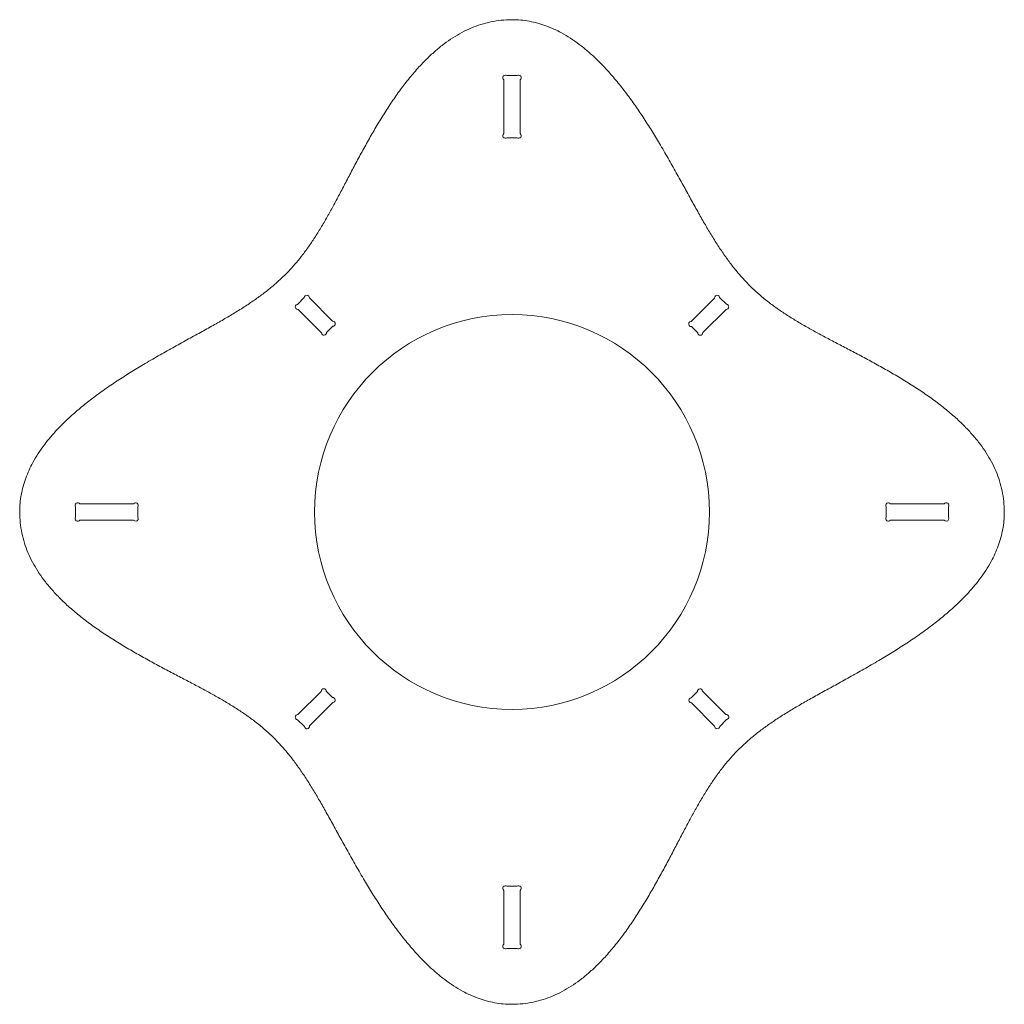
# Model space of a CAD drawing. Header units: millimetres. Extents: x -1072 to 1309, y -2665 to 2883.
# Tile 7 of 7: x 160 to 1309, y 1733 to 2883. Entities that reach past the tile are written whole.
import ezdxf

# ---------------------------------------------------------------- set-up
doc = ezdxf.new("R2010")
doc.units = ezdxf.units.MM

msp = doc.modelspace()

# ---------------------------------------------------------------- linework, layer by layer
at = {"color": 7, "linetype": 'Continuous', "lineweight": 15}
for p, q in [((740.463, 2817.468), (728.602, 2817.468)), ((725.033, 2812.645), (725.033, 2749.741)), ((744.033, 2749.741), (744.033, 2812.645)), ((728.602, 2744.918), (740.463, 2744.918)), ((491.968, 2558.217), (484.068, 2550.317)), ((525.078, 2530.773), (497.959, 2557.892)), ((970.994, 2557.779), (943.634, 2530.419)), ((984.867, 2550.448), (976.967, 2558.348)), ((484.636, 2544.344), (511.997, 2516.984)), ((957.423, 2517.338), (984.541, 2544.457)), ((517.966, 2517.585), (525.156, 2524.774)), ((944.234, 2524.45), (951.423, 2517.26)), ((224.948, 2313.814), (224.948, 2301.952)), ((292.675, 2317.383), (229.771, 2317.383)), ((297.498, 2301.952), (297.498, 2313.814)), ((1171.568, 2313.814), (1171.568, 2301.952)), ((1239.294, 2317.383), (1176.391, 2317.383)), ((1244.117, 2301.952), (1244.117, 2313.814)), ((229.771, 2298.383), (292.675, 2298.383)), ((1176.391, 2298.383), (1239.294, 2298.383)), ((511.643, 2098.428), (484.524, 2071.31)), ((524.831, 2091.317), (517.642, 2098.506)), ((951.099, 2098.182), (943.91, 2090.993)), ((984.429, 2071.422), (957.069, 2098.782)), ((498.071, 2057.987), (525.432, 2085.347)), ((943.988, 2084.993), (971.106, 2057.875)), ((484.199, 2065.319), (492.098, 2057.419)), ((977.097, 2057.549), (984.997, 2065.449)), ((725.033, 1866.025), (725.033, 1803.122)), ((740.463, 1870.848), (728.602, 1870.848)), ((744.033, 1803.122), (744.033, 1866.025)), ((728.602, 1798.299), (740.463, 1798.299))]:
    msp.add_line(p, q, dxfattribs=at)
msp.add_circle((734.533, 2307.883), 230.487, dxfattribs=at)
for centre, start, end in [((726.817, 2815.056), 53.498297, 233.498297), ((742.248, 2815.056), 306.501703, 126.501703), ((726.817, 2747.33), 126.501703, 306.501703), ((742.248, 2747.33), 233.498297, 53.498297), ((494.964, 2558.055), 356.889553, 176.889553), ((973.98, 2558.064), 5.434974, 185.434974), ((484.352, 2547.331), 95.434974, 275.434974), ((984.704, 2547.452), 266.889553, 86.889553), ((525.117, 2527.774), 270.743577, 90.743577), ((943.934, 2527.434), 95.741983, 275.741983), ((514.981, 2517.284), 185.741983, 5.741983), ((954.423, 2517.299), 180.743577, 0.743577), ((227.36, 2315.599), 36.501703, 216.501703), ((295.086, 2315.599), 323.498297, 143.498297), ((1173.979, 2315.599), 36.501703, 216.501703), ((1241.706, 2315.599), 323.498297, 143.498297), ((227.36, 2300.168), 143.498297, 323.498297), ((295.086, 2300.168), 216.501703, 36.501703), ((1173.979, 2300.168), 143.498297, 323.498297), ((1241.706, 2300.168), 216.501703, 36.501703), ((514.642, 2098.467), 0.743577, 180.743577), ((954.084, 2098.482), 5.741983, 185.741983), ((525.131, 2088.332), 275.741983, 95.741983), ((943.949, 2087.993), 90.743577, 270.743577), ((484.361, 2068.314), 86.889553, 266.889553), ((984.713, 2068.436), 275.434974, 95.434974), ((495.085, 2057.703), 185.434974, 5.434974), ((974.102, 2057.712), 176.889553, 356.889553), ((726.817, 1868.437), 53.498297, 233.498297), ((742.248, 1868.437), 306.501703, 126.501703), ((726.817, 1800.71), 126.501703, 306.501703), ((742.248, 1800.71), 233.498297, 53.498297)]:
    msp.add_arc(centre, 3, start, end, dxfattribs=at)
for points, knots in [([(159.578, 2307.883), (159.668, 2311.297), (159.846, 2318.073), (161.276, 2328.102), (163.507, 2337.892), (166.573, 2347.446), (170.406, 2356.766), (175.243, 2366.409), (181.185, 2376.323), (188.305, 2386.444), (196.219, 2396.265), (205.74, 2406.772), (217.018, 2417.828), (230.127, 2429.301), (244.006, 2440.321), (258.498, 2450.902), (273.444, 2461.057), (288.686, 2470.801), (304.667, 2480.51), (321.222, 2490.142), (338.15, 2499.669), (354.603, 2508.743), (370.356, 2517.382), (385.202, 2525.608), (399.004, 2533.491), (412.139, 2541.318), (424.625, 2549.19), (436.496, 2557.248), (447.444, 2565.362), (457.595, 2573.676), (466.788, 2582.069), (475.189, 2590.617), (482.96, 2599.386), (490.468, 2608.759), (497.811, 2618.837), (505.086, 2629.726), (512.388, 2641.53), (519.59, 2653.957), (526.759, 2667.002), (533.954, 2680.564), (541.426, 2694.854), (549.204, 2709.706), (557.318, 2724.945), (565.724, 2740.266), (574.443, 2755.498), (583.491, 2770.483), (592.973, 2785.193), (602.918, 2799.469), (613.355, 2813.154), (624.315, 2826.09), (635.024, 2837.276), (645.353, 2846.774), (655.167, 2854.717), (665.371, 2861.847), (675.981, 2868.084), (686.947, 2873.316), (698.273, 2877.491), (709.964, 2880.524), (722.099, 2882.475), (730.352, 2882.716), (734.533, 2882.838)], [0, 0, 0, 0, 0.01209274, 0.02400358, 0.03582553, 0.04763959, 0.05951366, 0.07150259, 0.0858351, 0.10043163, 0.11531837, 0.13050315, 0.15065348, 0.17124605, 0.19220538, 0.21343384, 0.23481727, 0.25622833, 0.27752974, 0.30107802, 0.32409513, 0.34636276, 0.36765946, 0.38776249, 0.40650597, 0.42398127, 0.44194117, 0.45880369, 0.47481112, 0.49021523, 0.50527762, 0.51890037, 0.53266683, 0.54678016, 0.56144028, 0.57684197, 0.59317386, 0.6106179, 0.62773162, 0.64591716, 0.66502046, 0.68487764, 0.70532509, 0.72620144, 0.74679882, 0.76751623, 0.78822446, 0.80880504, 0.82915488, 0.84919041, 0.86885283, 0.88399032, 0.89888579, 0.91356159, 0.92806067, 0.94244921, 0.9565615, 0.97076551, 0.98519426, 1, 1, 1, 1]), ([(734.533, 2882.838), (737.946, 2882.748), (744.723, 2882.57), (754.752, 2881.14), (764.542, 2878.909), (774.095, 2875.843), (783.415, 2872.01), (793.058, 2867.173), (802.972, 2861.231), (813.093, 2854.111), (822.915, 2846.197), (833.422, 2836.675), (844.478, 2825.398), (855.95, 2812.289), (866.97, 2798.41), (877.551, 2783.918), (887.707, 2768.972), (897.45, 2753.73), (907.16, 2737.749), (916.791, 2721.194), (926.318, 2704.266), (935.393, 2687.813), (944.032, 2672.06), (952.257, 2657.214), (960.141, 2643.412), (967.967, 2630.277), (975.839, 2617.791), (983.897, 2605.92), (992.012, 2594.972), (1000.325, 2584.821), (1008.718, 2575.628), (1017.266, 2567.227), (1026.036, 2559.456), (1035.408, 2551.948), (1045.487, 2544.605), (1056.376, 2537.33), (1068.179, 2530.027), (1080.606, 2522.826), (1093.651, 2515.657), (1107.213, 2508.462), (1121.504, 2500.99), (1136.355, 2493.212), (1151.595, 2485.097), (1166.915, 2476.692), (1182.148, 2467.973), (1197.132, 2458.925), (1211.842, 2449.443), (1226.119, 2439.498), (1239.804, 2429.061), (1252.739, 2418.101), (1263.925, 2407.392), (1273.423, 2397.063), (1281.367, 2387.249), (1288.496, 2377.045), (1294.734, 2366.435), (1299.965, 2355.469), (1304.14, 2344.143), (1307.174, 2332.452), (1309.125, 2320.317), (1309.365, 2312.063), (1309.487, 2307.883)], [0, 0, 0, 0, 0.01209275, 0.0240037, 0.03582567, 0.04763961, 0.05951379, 0.07150268, 0.08583511, 0.10043179, 0.11531842, 0.1305031, 0.15065358, 0.17124615, 0.19220548, 0.21343388, 0.2348173, 0.25622835, 0.27752983, 0.30107811, 0.32409514, 0.34636283, 0.36765953, 0.38776256, 0.40650604, 0.42398134, 0.44194116, 0.45880376, 0.4748111, 0.49021521, 0.5052776, 0.51890045, 0.5326668, 0.54678013, 0.56144036, 0.57684205, 0.59317382, 0.61061798, 0.62773157, 0.64591711, 0.66502041, 0.68487765, 0.70532503, 0.72620138, 0.74679876, 0.76751628, 0.78822439, 0.80880498, 0.82915481, 0.84919034, 0.86885286, 0.88399025, 0.89888572, 0.9135616, 0.92806068, 0.94244922, 0.9565615, 0.97076552, 0.98519426, 1, 1, 1, 1]), ([(734.533, 1732.929), (731.119, 1733.019), (724.343, 1733.196), (714.313, 1734.627), (704.523, 1736.857), (694.97, 1739.923), (685.65, 1743.757), (676.007, 1748.593), (666.093, 1754.536), (655.972, 1761.656), (646.151, 1769.57), (635.644, 1779.091), (624.588, 1790.369), (613.115, 1803.477), (602.095, 1817.357), (591.514, 1831.849), (581.358, 1846.795), (571.615, 1862.036), (561.906, 1878.018), (552.274, 1894.572), (542.747, 1911.501), (533.673, 1927.953), (525.034, 1943.707), (516.808, 1958.553), (508.925, 1972.354), (501.098, 1985.49), (493.226, 1997.976), (485.168, 2009.847), (477.053, 2020.795), (468.74, 2030.946), (460.347, 2040.139), (451.799, 2048.54), (443.03, 2056.31), (433.657, 2063.819), (423.578, 2071.162), (412.69, 2078.436), (400.886, 2085.739), (388.459, 2092.94), (375.414, 2100.109), (361.852, 2107.305), (347.562, 2114.777), (332.71, 2122.555), (317.47, 2130.669), (302.15, 2139.075), (286.918, 2147.794), (271.933, 2156.842), (257.223, 2166.324), (242.947, 2176.269), (229.262, 2186.706), (216.326, 2197.665), (205.14, 2208.375), (195.642, 2218.704), (187.699, 2228.518), (180.569, 2238.722), (174.332, 2249.332), (169.1, 2260.298), (164.925, 2271.624), (161.892, 2283.314), (159.94, 2295.449), (159.7, 2303.703), (159.578, 2307.883)], [0, 0, 0, 0, 0.01209274, 0.02400358, 0.03582553, 0.04763959, 0.05951365, 0.07150258, 0.0858351, 0.10043163, 0.11531837, 0.1305031, 0.15065343, 0.17124614, 0.19220533, 0.21343384, 0.23481721, 0.25622833, 0.27752974, 0.30107801, 0.32409505, 0.34636274, 0.36765938, 0.38776247, 0.40650595, 0.42398119, 0.44194114, 0.45880372, 0.47481104, 0.49021514, 0.50527759, 0.51890033, 0.53266679, 0.54678012, 0.56144024, 0.57684193, 0.59317378, 0.61061781, 0.62773153, 0.64591707, 0.66502037, 0.68487761, 0.70532499, 0.72620134, 0.74679866, 0.76751622, 0.78822433, 0.80880487, 0.82915476, 0.84919023, 0.86885276, 0.88399015, 0.89888568, 0.91356151, 0.92806063, 0.94244907, 0.95656138, 0.97076538, 0.98519412, 1, 1, 1, 1]), ([(1309.487, 2307.883), (1309.397, 2304.47), (1309.22, 2297.693), (1307.789, 2287.664), (1305.559, 2277.874), (1302.493, 2268.321), (1298.659, 2259), (1293.822, 2249.358), (1287.88, 2239.444), (1280.76, 2229.323), (1272.846, 2219.501), (1263.325, 2208.994), (1252.047, 2197.938), (1238.939, 2186.466), (1225.059, 2175.446), (1210.567, 2164.865), (1195.621, 2154.709), (1180.38, 2144.966), (1164.398, 2135.256), (1147.843, 2125.625), (1130.915, 2116.098), (1114.463, 2107.023), (1098.709, 2098.384), (1083.863, 2090.159), (1070.061, 2082.275), (1056.926, 2074.448), (1044.44, 2066.577), (1032.569, 2058.519), (1021.621, 2050.404), (1011.47, 2042.091), (1002.277, 2033.697), (993.876, 2025.15), (986.106, 2016.38), (978.597, 2007.008), (971.254, 1996.929), (963.98, 1986.04), (956.677, 1974.237), (949.476, 1961.81), (942.307, 1948.765), (935.111, 1935.203), (927.639, 1920.912), (919.861, 1906.061), (911.747, 1890.821), (903.341, 1875.501), (894.622, 1860.268), (885.574, 1845.283), (876.092, 1830.574), (866.147, 1816.297), (855.71, 1802.612), (844.751, 1789.677), (834.041, 1778.491), (823.712, 1768.993), (813.898, 1761.049), (803.694, 1753.92), (793.084, 1747.682), (782.118, 1742.451), (770.792, 1738.276), (759.101, 1735.242), (746.967, 1733.291), (738.713, 1733.051), (734.533, 1732.929)], [0, 0, 0, 0, 0.01209274, 0.02400372, 0.03582568, 0.04763959, 0.05951376, 0.07150272, 0.08583514, 0.10043168, 0.11531842, 0.13050314, 0.15065352, 0.1712462, 0.19220541, 0.21343392, 0.23481735, 0.25622831, 0.27752972, 0.30107799, 0.32409509, 0.34636272, 0.36765945, 0.38776244, 0.40650592, 0.42398125, 0.44194111, 0.45880378, 0.47481106, 0.49021516, 0.50527755, 0.51890045, 0.53266685, 0.54678018, 0.5614403, 0.57684196, 0.59317373, 0.61061789, 0.62773155, 0.64591708, 0.66502038, 0.68487756, 0.70532494, 0.72620134, 0.74679872, 0.76751626, 0.78822443, 0.80880493, 0.82915476, 0.84919023, 0.86885275, 0.88399019, 0.89888573, 0.9135616, 0.92806056, 0.94244908, 0.95656137, 0.97076537, 0.98519412, 1, 1, 1, 1])]:
    msp.add_open_spline(points, degree=3, knots=knots, dxfattribs=at)

doc.saveas('drawing.dxf')
